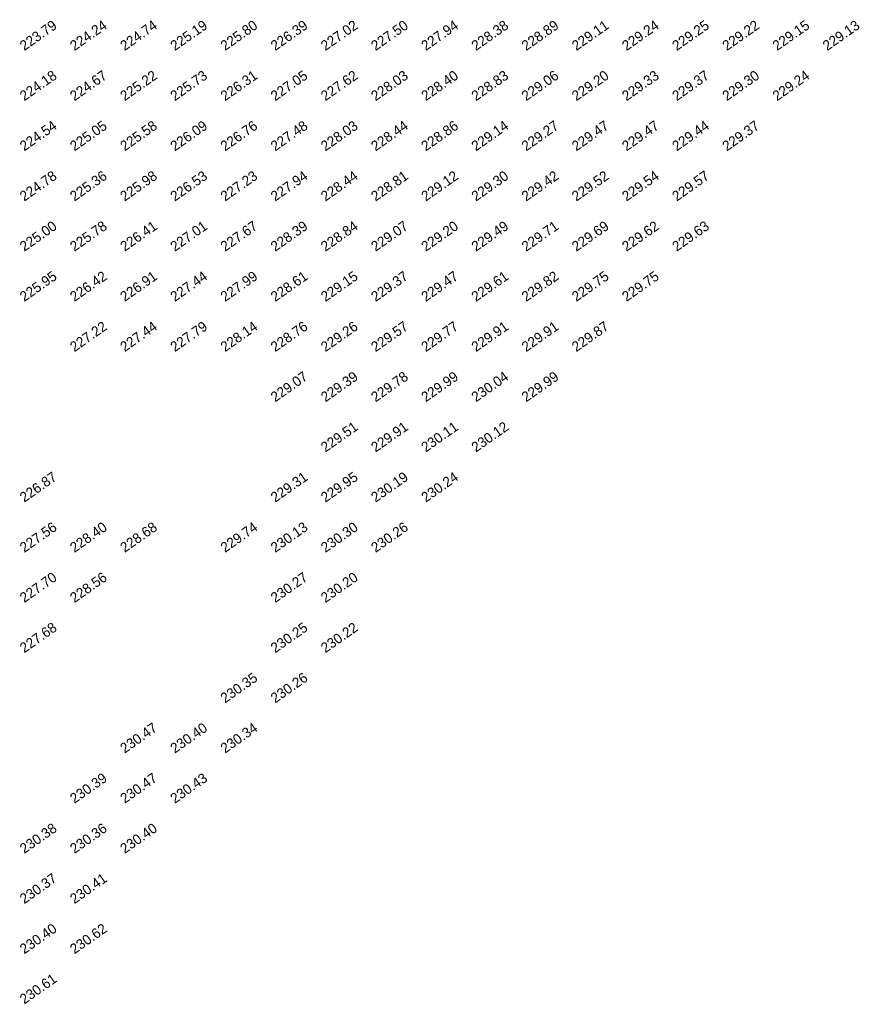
# Model space of a CAD drawing. Extents: x 2322 to 3271, y 4823 to 5326.
# Tile 6 of 10: x 2947 to 3031, y 4878 to 4976. Entities that reach past the tile are written whole.
import ezdxf

# ---------------------------------------------------------------- set-up
doc = ezdxf.new("R2010")
doc.units = 0
doc.header["$MEASUREMENT"] = 0
doc.layers.add('SPOT LEVEL', color=8, linetype='Continuous')

msp = doc.modelspace()

# ---------------------------------------------------------------- texts
at = {"layer": 'SPOT LEVEL'}
for s, p in [('223.79', (2947.589, 4973.216, 447.206)), ('224.24', (2952.589, 4973.216, 447.659)), ('224.74', (2957.589, 4973.216, 448.159)), ('225.19', (2962.589, 4973.216, 448.608)), ('225.80', (2967.589, 4973.216, 449.217)), ('226.39', (2972.589, 4973.216, 449.811)), ('227.02', (2977.589, 4973.216, 450.441)), ('227.50', (2982.589, 4973.216, 450.92)), ('227.94', (2987.589, 4973.216, 451.362)), ('228.38', (2992.589, 4973.216, 451.796)), ('228.89', (2997.589, 4973.216, 452.303)), ('229.11', (3002.589, 4973.216, 452.524)), ('229.24', (3007.589, 4973.216, 452.658)), ('229.25', (3012.589, 4973.216, 452.667)), ('229.22', (3017.589, 4973.216, 452.636)), ('229.15', (3022.589, 4973.216, 452.571)), ('229.13', (3027.589, 4973.216, 452.544)), ('224.18', (2947.589, 4968.216, 447.6)), ('224.67', (2952.589, 4968.216, 448.085)), ('225.22', (2957.589, 4968.216, 448.635)), ('225.73', (2962.589, 4968.216, 449.148)), ('226.31', (2967.589, 4968.216, 449.724)), ('227.05', (2972.589, 4968.216, 450.468)), ('227.62', (2977.589, 4968.216, 451.033)), ('228.03', (2982.589, 4968.216, 451.451)), ('228.40', (2987.589, 4968.216, 451.82)), ('228.83', (2992.589, 4968.216, 452.243)), ('229.06', (2997.589, 4968.216, 452.474)), ('229.20', (3002.589, 4968.216, 452.614)), ('229.33', (3007.589, 4968.216, 452.744)), ('229.37', (3012.589, 4968.216, 452.791)), ('229.30', (3017.589, 4968.216, 452.714)), ('229.24', (3022.589, 4968.216, 452.653)), ('224.54', (2947.589, 4963.216, 447.958)), ('225.05', (2952.589, 4963.216, 448.469)), ('225.58', (2957.589, 4963.216, 448.996)), ('226.09', (2962.589, 4963.216, 449.508)), ('226.76', (2967.589, 4963.216, 450.179)), ('227.48', (2972.589, 4963.216, 450.901)), ('228.03', (2977.589, 4963.216, 451.444)), ('228.44', (2982.589, 4963.216, 451.854)), ('228.86', (2987.589, 4963.216, 452.274)), ('229.14', (2992.589, 4963.216, 452.554)), ('229.27', (2997.589, 4963.216, 452.691)), ('229.47', (3002.589, 4963.216, 452.882)), ('229.47', (3007.589, 4963.216, 452.883)), ('229.44', (3012.589, 4963.216, 452.856)), ('229.37', (3017.589, 4963.216, 452.79)), ('224.78', (2947.589, 4958.216, 448.2)), ('225.36', (2952.589, 4958.216, 448.776)), ('225.98', (2957.589, 4958.216, 449.394)), ('226.53', (2962.589, 4958.216, 449.942)), ('227.23', (2967.589, 4958.216, 450.649)), ('227.94', (2972.589, 4958.216, 451.352)), ('228.44', (2977.589, 4958.216, 451.855)), ('228.81', (2982.589, 4958.216, 452.231)), ('229.12', (2987.589, 4958.216, 452.541)), ('229.30', (2992.589, 4958.216, 452.717)), ('229.42', (2997.589, 4958.216, 452.839)), ('229.52', (3002.589, 4958.216, 452.937)), ('229.54', (3007.589, 4958.216, 452.961)), ('229.57', (3012.589, 4958.216, 452.985)), ('225.00', (2947.589, 4953.216, 448.416)), ('225.78', (2952.589, 4953.216, 449.194)), ('226.41', (2957.589, 4953.216, 449.823)), ('227.01', (2962.589, 4953.216, 450.43)), ('227.67', (2967.589, 4953.216, 451.091)), ('228.39', (2972.589, 4953.216, 451.811)), ('228.84', (2977.589, 4953.216, 452.257)), ('229.07', (2982.589, 4953.216, 452.487)), ('229.20', (2987.589, 4953.216, 452.616)), ('229.49', (2992.589, 4953.216, 452.906)), ('229.71', (2997.589, 4953.216, 453.122)), ('229.69', (3002.589, 4953.216, 453.102)), ('229.62', (3007.589, 4953.216, 453.039)), ('229.63', (3012.589, 4953.216, 453.05)), ('225.95', (2947.589, 4948.216, 449.368)), ('227.44', (2962.589, 4948.216, 450.855)), ('227.99', (2967.589, 4948.216, 451.406)), ('229.15', (2977.589, 4948.216, 452.569)), ('229.37', (2982.589, 4948.216, 452.783)), ('229.47', (2987.589, 4948.216, 452.892)), ('229.75', (3002.589, 4948.216, 453.165)), ('229.75', (3007.589, 4948.216, 453.17)), ('226.42', (2952.589, 4948.216, 449.838)), ('226.91', (2957.589, 4948.216, 450.332)), ('228.61', (2972.589, 4948.216, 452.031)), ('229.61', (2992.589, 4948.216, 453.027)), ('229.82', (2997.589, 4948.216, 453.237)), ('227.22', (2952.589, 4943.216, 450.641)), ('227.44', (2957.589, 4943.216, 450.861)), ('227.79', (2962.589, 4943.216, 451.202)), ('228.14', (2967.589, 4943.216, 451.559)), ('228.76', (2972.589, 4943.216, 452.179)), ('229.26', (2977.589, 4943.216, 452.678)), ('229.57', (2982.589, 4943.216, 452.989)), ('229.77', (2987.589, 4943.216, 453.185)), ('229.91', (2992.589, 4943.216, 453.327)), ('229.91', (2997.589, 4943.216, 453.328)), ('229.87', (3002.589, 4943.216, 453.282)), ('229.07', (2972.589, 4938.216, 452.487)), ('229.39', (2977.589, 4938.216, 452.809)), ('229.78', (2982.589, 4938.216, 453.2)), ('229.99', (2987.589, 4938.216, 453.411)), ('230.04', (2992.589, 4938.216, 453.456)), ('229.99', (2997.589, 4938.216, 453.409)), ('229.51', (2977.589, 4933.216, 452.928)), ('229.91', (2982.589, 4933.216, 453.328)), ('230.11', (2987.589, 4933.216, 453.527)), ('230.12', (2992.589, 4933.216, 453.536)), ('226.87', (2947.589, 4928.216, 450.287)), ('229.31', (2972.589, 4928.216, 452.73)), ('229.95', (2977.589, 4928.216, 453.366)), ('230.19', (2982.589, 4928.216, 453.612)), ('230.24', (2987.589, 4928.216, 453.652)), ('227.56', (2947.589, 4923.216, 450.975)), ('228.40', (2952.589, 4923.216, 451.815)), ('228.68', (2957.589, 4923.216, 452.097)), ('229.74', (2967.589, 4923.216, 453.161)), ('230.13', (2972.589, 4923.216, 453.542)), ('230.30', (2977.589, 4923.216, 453.72)), ('230.26', (2982.589, 4923.216, 453.675)), ('227.70', (2947.589, 4918.216, 451.118)), ('228.56', (2952.589, 4918.216, 451.977)), ('230.27', (2972.589, 4918.216, 453.691)), ('230.20', (2977.589, 4918.216, 453.619)), ('227.68', (2947.589, 4913.216, 451.101)), ('230.25', (2972.589, 4913.216, 453.669)), ('230.22', (2977.589, 4913.216, 453.633)), ('230.35', (2967.589, 4908.216, 453.762)), ('230.26', (2972.589, 4908.216, 453.678)), ('230.47', (2957.589, 4903.216, 453.887)), ('230.40', (2962.589, 4903.216, 453.821)), ('230.34', (2967.589, 4903.216, 453.76)), ('230.39', (2952.589, 4898.216, 453.805)), ('230.47', (2957.589, 4898.216, 453.887)), ('230.43', (2962.589, 4898.216, 453.849)), ('230.38', (2947.589, 4893.216, 453.797)), ('230.36', (2952.589, 4893.216, 453.778)), ('230.40', (2957.589, 4893.216, 453.82)), ('230.37', (2947.589, 4888.216, 453.782)), ('230.41', (2952.589, 4888.216, 453.822)), ('230.40', (2947.589, 4883.216, 453.816)), ('230.62', (2952.589, 4883.216, 454.032)), ('230.61', (2947.589, 4878.216, 454.026))]:
    msp.add_text(s, height=1, rotation=35, dxfattribs=at).set_placement(p)

doc.saveas('drawing.dxf')
